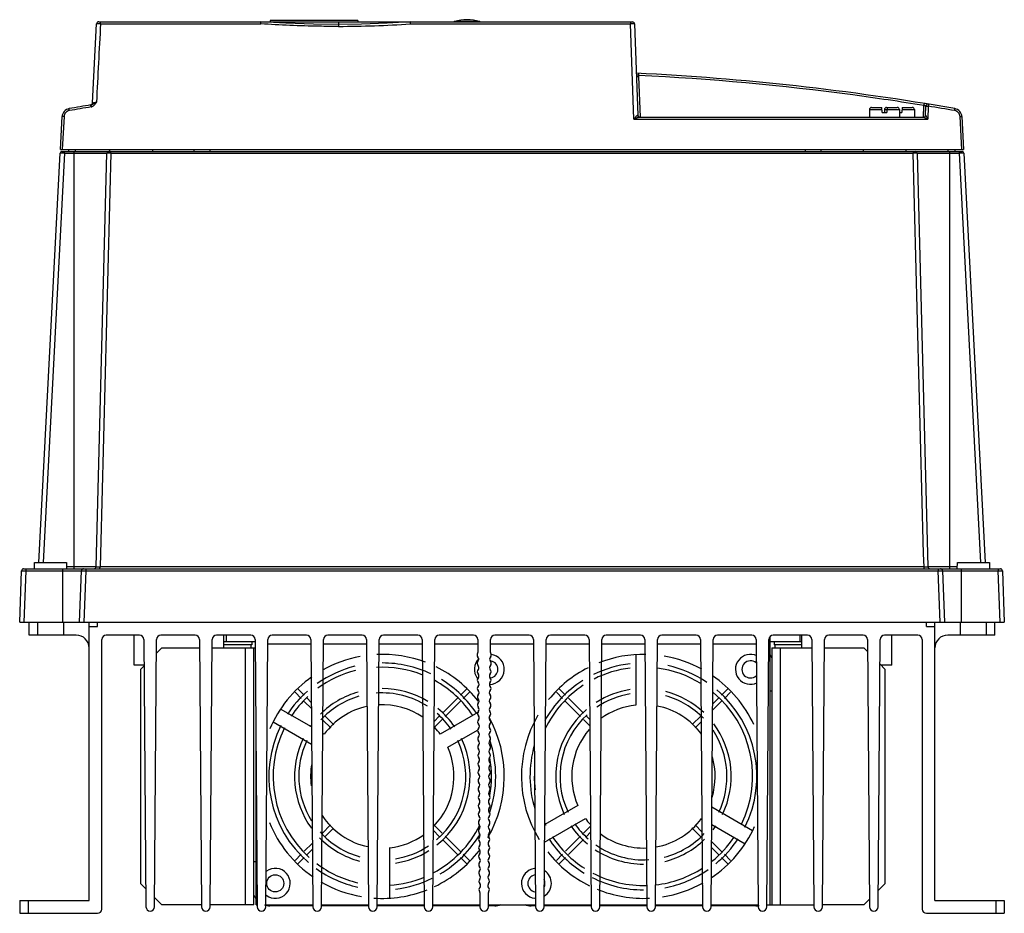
# Model space of a CAD drawing. Header units: millimetres. Extents: x 32 to 262, y 100 to 308.
import ezdxf

# ---------------------------------------------------------------- set-up
doc = ezdxf.new("R2010")
doc.units = ezdxf.units.MM
doc.header["$LTSCALE"] = 26.686162
doc.layers.get('0').update_dxf_attribs({"linetype": 'CONTINUOUS'})

msp = doc.modelspace()

# ---------------------------------------------------------------- linework, layer by layer
at = {"color": 7, "linetype": 'Continuous'}
for p, q in [((48.74, 288.88), (49.71, 307.37)), ((50.21, 307.84), (174.88, 307.84)), ((50.62, 307.37), (88.04, 307.37)), ((90.24, 308.14), (90.24, 307.84)), ((110.73, 308.14), (90.24, 308.14)), ((106.24, 307.84), (106.24, 307.25)), ((110.73, 308.14), (110.74, 307.84)), ((122.99, 307.37), (174.41, 307.37)), ((139.18, 307.9), (133.3, 307.9)), ((175.19, 285.07), (174.41, 307.37)), ((175.38, 307.36), (176.13, 286.03)), ((176.31, 295.08), (176.64, 285.55)), ((230.74, 287.84), (233.14, 287.84)), ((233.17, 286.64), (233.14, 287.84)), ((234.24, 287.84), (236.74, 287.84)), ((234.34, 287.84), (234.31, 286.64)), ((237.84, 287.84), (237.81, 286.64)), ((237.84, 287.84), (240.24, 287.84)), ((242.83, 285.54), (242.93, 288.29)), ((243.35, 286.03), (243.42, 288.13)), ((243.97, 288.14), (243.86, 285.07)), ((41.24, 278.04), (41.64, 285.69)), ((42.09, 285.69), (41.69, 278.04)), ((176.54, 285.54), (242.86, 285.54)), ((230.24, 287.34), (230.24, 285.54)), ((230.24, 287.34), (233.15, 287.34)), ((233.17, 286.64), (234.31, 286.64)), ((233.74, 287.34), (237.24, 287.34)), ((233.74, 287.34), (233.74, 286.64)), ((237.24, 287.34), (237.24, 285.54)), ((237.24, 286.64), (237.81, 286.64)), ((237.83, 287.34), (240.74, 287.34)), ((240.74, 287.34), (240.74, 285.54)), ((251.79, 278.04), (251.39, 285.69)), ((251.84, 285.69), (252.24, 278.04)), ((175.19, 285.07), (243.86, 285.07)), ((36.21, 181.54), (41.22, 277.16)), ((42.22, 277.15), (37.21, 181.54)), ((41.24, 278.04), (252.24, 278.04)), ((41.62, 277.54), (251.86, 277.54)), ((42.22, 277.15), (42.22, 277.54)), ((42.22, 277.15), (52.13, 277.15)), ((43.22, 277.54), (43.21, 278.04)), ((44.44, 180.04), (44.44, 277.54)), ((44.76, 277.55), (44.75, 278.04)), ((49.6, 180.53), (52.13, 277.15)), ((52.73, 278.04), (52.74, 277.54)), ((53.03, 277.16), (240.44, 277.16)), ((62.74, 278.04), (62.74, 277.54)), ((72.5, 277.54), (72.5, 278.04)), ((76.26, 277.54), (76.26, 278.04)), ((215.31, 277.54), (215.31, 278.04)), ((218.96, 277.54), (218.96, 278.04)), ((228.73, 278.04), (228.74, 277.54)), ((238.74, 278.04), (238.74, 277.54)), ((241.35, 277.15), (251.26, 277.15)), ((241.35, 277.15), (243.88, 180.53)), ((248.6, 277.54), (248.61, 278.04)), ((249.04, 180.04), (249.04, 277.54)), ((250.26, 277.54), (250.26, 278.04)), ((251.26, 277.15), (251.26, 277.54)), ((256.27, 181.54), (251.26, 277.15)), ((252.26, 277.16), (257.27, 181.54)), ((31.74, 167.54), (32.16, 179.56)), ((32.66, 180.04), (260.82, 180.04)), ((33.16, 179.56), (32.74, 167.54)), ((33.16, 180.04), (33.16, 179.56)), ((33.16, 179.56), (46.16, 179.56)), ((35.16, 180.04), (35.19, 181.54)), ((35.19, 181.54), (42.69, 181.54)), ((41.74, 180.04), (41.74, 167.54)), ((42.69, 181.54), (42.71, 180.04)), ((49.6, 180.53), (42.71, 180.53)), ((45.74, 167.54), (46.16, 179.56)), ((47.16, 179.56), (46.74, 167.54)), ((47.16, 180.04), (47.16, 179.56)), ((47.16, 179.56), (246.32, 179.56)), ((242.98, 180.52), (50.5, 180.52)), ((250.77, 180.53), (243.88, 180.53)), ((246.32, 180.04), (246.32, 179.56)), ((246.74, 167.54), (246.32, 179.56)), ((247.32, 179.56), (260.32, 179.56)), ((247.32, 179.56), (247.74, 167.54)), ((250.76, 180.04), (250.79, 181.54)), ((250.79, 181.54), (258.29, 181.54)), ((251.74, 167.54), (251.74, 180.04)), ((258.29, 181.54), (258.31, 180.04)), ((260.32, 180.04), (260.32, 179.56)), ((260.74, 167.54), (260.32, 179.56)), ((261.32, 179.56), (261.74, 167.54)), ((31.74, 167.54), (261.74, 167.54)), ((33.94, 164.54), (33.94, 167.54)), ((35.94, 164.54), (35.94, 167.54)), ((41.94, 167.54), (41.94, 164.54)), ((47.94, 102.54), (47.94, 167.54)), ((47.94, 166.54), (49.94, 166.54)), ((49.94, 166.54), (49.94, 167.54)), ((243.54, 166.54), (243.54, 167.54)), ((243.54, 166.54), (245.54, 166.54)), ((245.54, 102.54), (245.54, 167.54)), ((251.54, 164.54), (251.54, 167.54)), ((257.54, 164.54), (257.54, 167.54)), ((259.54, 164.54), (259.54, 167.54)), ((44.94, 164.54), (33.94, 164.54)), ((50.94, 100.54), (50.94, 163.54)), ((59.75, 164.54), (51.94, 164.54)), ((58.44, 157.54), (58.44, 164.54)), ((60.75, 163.55), (61.24, 101.04)), ((63.24, 101.04), (63.73, 163.55)), ((72.75, 164.54), (64.73, 164.54)), ((73.75, 163.55), (74.24, 101.04)), ((76.24, 101.04), (76.73, 163.55)), ((85.75, 164.54), (77.73, 164.54)), ((79.44, 161.54), (79.44, 164.54)), ((79.94, 164.54), (79.94, 163.04)), ((86.75, 163.55), (87.24, 101.04)), ((89.24, 101.04), (89.73, 163.55)), ((98.75, 164.54), (90.73, 164.54)), ((99.75, 163.55), (100.24, 101.04)), ((102.24, 101.04), (102.73, 163.55)), ((111.75, 164.54), (103.73, 164.54)), ((112.75, 163.55), (113.24, 101.04)), ((115.24, 101.04), (115.73, 163.55)), ((124.75, 164.54), (116.73, 164.54)), ((125.75, 163.55), (126.24, 101.04)), ((128.24, 101.04), (128.73, 163.55)), ((137.75, 164.54), (129.73, 164.54)), ((138.75, 163.55), (138.77, 160.5)), ((141.71, 160.51), (141.73, 163.55)), ((150.75, 164.54), (142.73, 164.54)), ((151.75, 163.55), (152.24, 101.04)), ((154.24, 101.04), (154.73, 163.55)), ((163.75, 164.54), (155.73, 164.54)), ((164.75, 163.55), (165.24, 101.04)), ((167.24, 101.04), (167.73, 163.55)), ((176.75, 164.54), (168.73, 164.54)), ((177.75, 163.55), (178.24, 101.04)), ((180.24, 101.04), (180.73, 163.55)), ((189.75, 164.54), (181.73, 164.54)), ((190.75, 163.55), (191.24, 101.04)), ((193.24, 101.04), (193.73, 163.55)), ((202.75, 164.54), (194.73, 164.54)), ((203.75, 163.55), (204.24, 101.04)), ((206.24, 101.04), (206.73, 163.55)), ((206.94, 164.04), (206.94, 101.54)), ((215.75, 164.54), (207.73, 164.54)), ((213.94, 164.54), (213.94, 163.04)), ((214.44, 161.54), (214.44, 164.54)), ((216.75, 163.55), (217.24, 101.04)), ((219.24, 101.04), (219.73, 163.55)), ((228.75, 164.54), (220.73, 164.54)), ((229.75, 163.55), (230.24, 101.04)), ((232.24, 101.04), (232.73, 163.55)), ((241.54, 164.54), (233.73, 164.54)), ((235.44, 157.54), (235.44, 164.54)), ((242.54, 163.54), (242.54, 100.54)), ((259.54, 164.54), (248.54, 164.54)), ((64.94, 161.54), (63.7, 160.31)), ((64.94, 161.54), (73.76, 161.54)), ((76.71, 161.54), (86.76, 161.54)), ((79.44, 163.04), (86.75, 163.04)), ((85.94, 162.24), (79.44, 162.24)), ((84.44, 161.54), (84.44, 101.54)), ((85.74, 162.24), (85.74, 161.54)), ((85.94, 163.04), (85.94, 162.24)), ((86.44, 101.54), (86.44, 161.54)), ((89.72, 162.54), (99.75, 162.54)), ((102.72, 162.54), (112.75, 162.54)), ((115.72, 162.54), (125.75, 162.54)), ((128.72, 162.54), (138.75, 162.54)), ((141.72, 162.54), (151.75, 162.54)), ((154.72, 162.54), (164.75, 162.54)), ((167.72, 162.54), (177.75, 162.54)), ((180.72, 162.54), (190.75, 162.54)), ((193.72, 162.54), (203.75, 162.54)), ((206.72, 162.54), (206.94, 162.54)), ((206.94, 163.04), (214.44, 163.04)), ((207.44, 161.54), (216.76, 161.54)), ((207.44, 161.54), (207.44, 101.54)), ((207.94, 163.04), (207.94, 162.24)), ((214.44, 162.24), (207.94, 162.24)), ((208.14, 162.24), (208.14, 161.54)), ((209.44, 101.54), (209.44, 161.54)), ((219.71, 161.54), (228.94, 161.54)), ((229.77, 160.71), (228.94, 161.54)), ((175.69, 159.99), (175.69, 148.2)), ((60.79, 157.54), (58.44, 157.54)), ((60.79, 157.4), (59.94, 156.54)), ((59.94, 156.54), (59.94, 106.54)), ((233.94, 156.54), (232.69, 157.8)), ((235.44, 157.54), (232.94, 157.54)), ((233.94, 106.54), (233.94, 156.54)), ((98.21, 150.48), (96.72, 151.97)), ((134.67, 150.48), (136.16, 151.97)), ((159.21, 150.48), (157.72, 151.97)), ((195.67, 150.48), (197.16, 151.97)), ((97.52, 149.75), (96.1, 151.18)), ((99.86, 148.83), (98.91, 149.78)), ((130.47, 146.28), (134.07, 149.88)), ((135.35, 149.75), (136.78, 151.18)), ((158.52, 149.75), (157.1, 151.18)), ((163.41, 146.28), (159.91, 149.78)), ((193.61, 148.42), (195.07, 149.88)), ((196.35, 149.75), (197.78, 151.18)), ((206.94, 151.54), (207.44, 151.54)), ((99.91, 143.11), (92.68, 147.28)), ((99.87, 147.4), (98.22, 149.05)), ((131.15, 145.55), (134.78, 149.17)), ((162.73, 145.55), (159.22, 149.05)), ((193.6, 147), (195.78, 149.17)), ((105.09, 143.59), (103.11, 145.58)), ((128.58, 144.39), (129.76, 145.58)), ((138.73, 146.44), (129.99, 141.39)), ((164.89, 144.79), (164.11, 145.58)), ((188.84, 143.65), (190.89, 145.7)), ((90.93, 144.25), (99.94, 139.05)), ((104.39, 142.89), (102.58, 144.69)), ((128.57, 142.97), (130.45, 144.85)), ((141.81, 144.17), (141.95, 144.25)), ((164.9, 143.37), (163.43, 144.85)), ((189.51, 142.9), (190.9, 144.3)), ((102.89, 141.39), (102.56, 141.58)), ((131.74, 138.36), (138.67, 142.36)), ((86.94, 101.54), (86.94, 139.14)), ((162.14, 124.73), (154.39, 120.26)), ((202.95, 118.84), (193.42, 124.34)), ((102.37, 118.19), (104.37, 120.18)), ((130.45, 118.24), (128.51, 120.18)), ((154.36, 116.2), (163.89, 121.7)), ((163.43, 118.24), (165.09, 119.9)), ((191.1, 118.59), (189.49, 120.2)), ((190.99, 121.7), (191.08, 121.65)), ((193.39, 120.31), (201.2, 115.8)), ((103.11, 117.51), (105.04, 119.44)), ((129.76, 117.51), (128.38, 118.9)), ((134.78, 113.91), (131.15, 117.54)), ((152.1, 118.93), (151.93, 118.84)), ((159.22, 114.04), (162.73, 117.54)), ((164.11, 117.51), (165.1, 118.5)), ((190.76, 117.51), (188.78, 119.49)), ((98.22, 114.04), (100.12, 115.93)), ((134.07, 113.21), (130.47, 116.81)), ((159.91, 113.3), (163.41, 116.81)), ((195.78, 113.91), (193.36, 116.33)), ((96.1, 111.91), (97.52, 113.33)), ((98.91, 113.3), (100.13, 114.53)), ((118.19, 103.1), (118.19, 114.89)), ((136.78, 111.91), (135.35, 113.33)), ((157.1, 111.91), (158.52, 113.33)), ((195.07, 113.21), (193.35, 114.93)), ((197.78, 111.91), (196.35, 113.33)), ((86.94, 111.54), (86.44, 111.54)), ((96.72, 111.11), (98.21, 112.6)), ((136.16, 111.12), (134.67, 112.6)), ((157.72, 111.11), (159.21, 112.6)), ((197.16, 111.12), (195.67, 112.6)), ((59.94, 106.54), (61.2, 105.28)), ((232.27, 104.87), (233.94, 106.54)), ((139.21, 104.44), (139.24, 101.04)), ((141.24, 101.04), (141.26, 104.44)), ((31.74, 102.54), (31.74, 99.54)), ((31.74, 102.54), (47.94, 102.54)), ((33.74, 102.54), (33.74, 99.54)), ((63.26, 103.23), (64.94, 101.54)), ((74.23, 101.54), (64.94, 101.54)), ((86.44, 101.54), (76.24, 101.54)), ((86.94, 101.54), (87.23, 101.54)), ((89.24, 101.54), (100.23, 101.54)), ((100.24, 101.29), (90.19, 101.29)), ((102.24, 101.54), (113.23, 101.54)), ((113.24, 101.29), (102.24, 101.29)), ((115.24, 101.54), (126.23, 101.54)), ((126.24, 101.29), (115.24, 101.29)), ((128.24, 101.54), (139.23, 101.54)), ((139.24, 101.29), (128.24, 101.29)), ((141.24, 101.54), (152.23, 101.54)), ((142.69, 101.29), (141.24, 101.29)), ((152.24, 101.29), (151.19, 101.29)), ((154.24, 101.54), (165.23, 101.54)), ((165.24, 101.29), (154.24, 101.29)), ((167.24, 101.54), (178.23, 101.54)), ((178.24, 101.29), (167.24, 101.29)), ((180.24, 101.54), (191.23, 101.54)), ((191.24, 101.29), (180.24, 101.29)), ((193.24, 101.54), (204.23, 101.54)), ((203.69, 101.29), (193.24, 101.29)), ((206.24, 101.54), (217.23, 101.54)), ((228.94, 101.54), (219.24, 101.54)), ((228.94, 101.54), (230.22, 102.83)), ((245.54, 102.54), (261.74, 102.54)), ((259.74, 102.54), (259.74, 99.54)), ((261.74, 102.54), (261.74, 99.54)), ((31.74, 99.54), (49.94, 99.54)), ((243.54, 99.54), (261.74, 99.54))]:
    msp.add_line(p, q, dxfattribs=at)
for points in [[(106.24, 307.25), (100.39, 307.3), (93.94, 307.51), (88.09, 307.84)], [(122.98, 307.84), (117.6, 307.54), (111.62, 307.32), (106.24, 307.25)]]:
    msp.add_lwpolyline(points, dxfattribs=at)
msp.add_circle((91.44, 106.54), 2, dxfattribs=at)
for centre, radius, start, end in [((136.24, 298.34), 10, 72.9196, 107.0804), ((50.21, 307.34), 0.5, 90, 177), ((105.47, 567.75), 260.97, 270.1666, 273.8475), ((133.59, 306.95), 1, 107.0804, 114.2263), ((138.88, 306.95), 1, 65.7737, 72.9196), ((174.88, 307.34), 0.5, 2, 90), ((146.74, -303.46), 600, 80.07196, 87.22607), ((179.54, 305.62), 10.8, 250.0396, 250.3807), ((43.64, 285.59), 2, 99.928, 177), ((146.74, -303.46), 600, 99.43418, 99.92804), ((146.74, -304.01), 600.08, 99.42955, 99.92318), ((48.25, 288.91), 0.5, 279.4402, 357), ((48.2, 289.21), 1.27, 280.2589, 283.8818), ((48.19, 289.24), 1.3, 283.8777, 286.6136), ((230.74, 287.34), 0.5, 90, 180), ((234.24, 287.34), 0.5, 90, 180), ((236.74, 287.34), 0.5, 0, 90), ((240.24, 287.34), 0.5, 0, 90), ((243.92, 288.11), 0.5, 80.6707, 178), ((243.83, 285.85), 2.3, 86.4593, 88.0213), ((238.67, 288.98), 5.37, 350.9988, 352.3168), ((146.74, -304.01), 600.08, 80.07682, 80.6753), ((249.84, 285.59), 2, 3, 80.072), ((176.63, 286.04), 0.5, 182, 270), ((242.85, 286.04), 0.5, 270, 358), ((41.62, 277.14), 0.4, 90.0016, 176.9988), ((52.53, 277.14), 0.4, 90, 178.5), ((240.85, 235.45), 41.71, 89.829, 90.5637), ((240.95, 277.14), 0.4, 1.5, 90), ((252.81, 205.04), 72.13, 90.7365, 91.2363), ((251.86, 277.14), 0.4, 3.0007, 89.9985), ((32.66, 179.54), 0.5, 89.976, 177.9926), ((46.66, 179.54), 0.5, 89.976, 177.9998), ((49.1, 180.54), 0.5, 270, 358.5), ((244.38, 180.54), 0.5, 181.5, 270), ((246.82, 179.54), 0.5, 2, 90), ((260.82, 179.54), 0.5, 2.0072, 90), ((44.94, 161.54), 3, 0, 90), ((51.94, 163.54), 1, 90, 180), ((59.75, 163.54), 1, 0.4511, 90), ((64.73, 163.54), 1, 90, 179.5489), ((72.75, 163.54), 1, 0.4511, 90), ((77.73, 163.54), 1, 90, 179.5489), ((85.75, 163.54), 1, 0.4511, 90), ((90.73, 163.54), 1, 90, 179.5489), ((98.75, 163.54), 1, 0.4511, 90), ((103.73, 163.54), 1, 90, 179.5489), ((111.75, 163.54), 1, 0.4511, 90), ((116.73, 163.54), 1, 90, 179.5489), ((124.75, 163.54), 1, 0.4511, 90), ((129.73, 163.54), 1, 90, 179.5489), ((137.75, 163.54), 1, 0.4511, 90), ((142.73, 163.54), 1, 90, 179.5489), ((150.75, 163.54), 1, 0.4511, 90), ((155.73, 163.54), 1, 90, 179.5489), ((163.75, 163.54), 1, 0.4511, 90), ((168.73, 163.54), 1, 90, 179.5489), ((176.75, 163.54), 1, 0.4511, 90), ((181.73, 163.54), 1, 90, 179.5489), ((189.75, 163.54), 1, 0.4511, 90), ((194.73, 163.54), 1, 90, 179.5489), ((202.75, 163.54), 1, 0.4511, 90), ((207.73, 163.54), 1, 90, 179.5489), ((215.75, 163.54), 1, 0.4511, 90), ((220.73, 163.54), 1, 90, 179.5489), ((228.75, 163.54), 1, 0.4511, 90), ((233.73, 163.54), 1, 90, 179.5489), ((241.54, 163.54), 1, 0, 90), ((248.54, 161.54), 3, 90, 180), ((116.44, 131.54), 28.5, 100.5153, 119.3644), ((116.44, 131.54), 28.5, 69.2275, 92.6326), ((141.44, 156.54), 3.5, 132.5263, 218.3689), ((139.27, 159.91), 0.7, 143.5812, 224.8664), ((138.47, 160.5), 0.3, 323.5812, 360), ((138.28, 158.92), 0.7, 316.0358, 44.8664), ((141.44, 156.54), 3.5, 270.497, 83.3512), ((142.19, 158.92), 0.7, 135.1336, 223.9642), ((141.2, 159.91), 0.7, 315.1336, 36.4188), ((142.01, 160.5), 0.3, 180, 216.4188), ((177.44, 131.54), 28.5, 88.8981, 111.4735), ((177.44, 131.54), 28.5, 61.4698, 80.1852), ((202.44, 156.54), 3.5, 65.0223, 295.5201), ((203.69, 157.79), 4, 21.5416, 33.1638), ((116.44, 131.54), 26.5, 103.9226, 124.9369), ((116.44, 131.54), 25.5, 68.2317, 93.0285), ((116.44, 131.54), 26.5, 64.6823, 90), ((116.44, 131.54), 28.5, 38.125, 63.8099), ((139.29, 157.95), 0.7, 136.0358, 224.8664), ((139.31, 155.99), 0.7, 136.0358, 224.8664), ((138.3, 156.96), 0.7, 316.0358, 44.8664), ((142.18, 156.96), 0.7, 135.1336, 223.9642), ((141.17, 155.99), 0.7, 315.1336, 43.9642), ((141.19, 157.95), 0.7, 315.1336, 43.9642), ((141.44, 156.54), 2, 279.347, 78.1337), ((177.44, 131.54), 28.5, 117.0155, 140.9709), ((177.44, 131.54), 26.5, 96.7151, 116.1164), ((177.44, 131.54), 25.5, 96.9784, 116.8964), ((177.44, 131.54), 25.5, 58.1828, 82.6417), ((177.44, 131.54), 26.5, 55.9656, 77.5404), ((202.44, 156.54), 2, 48.5582, 312.0824), ((116.44, 131.54), 28.5, 125.2971, 157.1011), ((116.44, 131.54), 25.5, 104.1908, 126.1721), ((116.44, 131.54), 26.5, 33.6728, 58.5668), ((139.32, 154.03), 0.7, 136.0358, 224.8664), ((138.31, 155), 0.7, 316.0358, 44.8664), ((142.16, 155), 0.7, 135.1336, 223.9642), ((141.16, 154.03), 0.7, 315.1336, 43.9642), ((177.44, 131.54), 28.5, 25.1224, 55.5243), ((116.44, 131.54), 20.5, 58.6777, 90), ((116.44, 131.54), 25.5, 33.9773, 61.3029), ((139.34, 152.07), 0.7, 136.0358, 224.8664), ((138.33, 153.04), 0.7, 316.0358, 44.8664), ((142.15, 153.04), 0.7, 135.1336, 223.9642), ((141.14, 152.07), 0.7, 315.1336, 43.9642), ((177.44, 131.54), 26.5, 122.3271, 150.423), ((177.44, 131.54), 25.5, 123.4173, 154.2357), ((177.44, 131.54), 20.5, 98.6805, 122.489), ((116.44, 131.54), 26.5, 131.2663, 146.6518), ((116.44, 131.54), 25.5, 132.996, 146.52), ((116.44, 131.54), 20.5, 105.9244, 134.8267), ((116.44, 131.54), 19.5, 106.3778, 137.4501), ((116.44, 131.54), 19.5, 57.2478, 94.2068), ((139.35, 150.11), 0.7, 136.0358, 224.8664), ((138.34, 151.08), 0.7, 316.0358, 44.8664), ((138.36, 149.12), 0.7, 316.0358, 44.8664), ((142.12, 149.12), 0.7, 135.1336, 223.9642), ((142.13, 151.08), 0.7, 135.1336, 223.9642), ((141.12, 150.11), 0.7, 315.1336, 43.9642), ((177.44, 131.54), 19.5, 99.1256, 123.9787), ((177.44, 131.54), 19.5, 44.0909, 74.7029), ((177.44, 131.54), 20.5, 46.6391, 75.1036), ((177.44, 131.54), 25.5, 333.9773, 50.2203), ((177.44, 131.54), 26.5, 333.3738, 49.6277), ((116.44, 131.54), 16.75, 102.4035, 144.0029), ((116.44, 131.54), 16.75, 55.5169, 92.8796), ((116.44, 131.54), 20.5, 34.3319, 50.6915), ((139.37, 148.15), 0.7, 136.0358, 224.8664), ((138.37, 147.17), 0.7, 316.0358, 44.8664), ((142.1, 147.17), 0.7, 135.1336, 223.9642), ((141.11, 148.15), 0.7, 315.1336, 43.9642), ((177.44, 131.54), 16.75, 95.9971, 126.3028), ((177.44, 131.54), 16.75, 36.0048, 78.9589), ((116.44, 131.54), 19.5, 34.5548, 48.9078), ((139.38, 146.19), 0.7, 136.0358, 224.8664), ((138.39, 145.21), 0.7, 316.0358, 44.8664), ((116.44, 131.54), 28.5, 329.9903, 28.8279), ((142.09, 145.21), 0.7, 135.1336, 223.9642), ((141.09, 146.19), 0.7, 315.1336, 43.9642), ((177.44, 131.54), 28.5, 149.8127, 211.2164), ((177.44, 131.54), 20.5, 130.464, 205.6425), ((177.44, 131.54), 19.5, 132.497, 205.4197), ((116.44, 131.54), 26.5, 153.3738, 229.4667), ((116.44, 131.54), 25.5, 153.5056, 227.8968), ((116.44, 131.54), 20.5, 144.6113, 145.6681), ((116.44, 131.54), 16.75, 35.9971, 42.9184), ((139.4, 144.23), 0.7, 136.0358, 224.8664), ((139.41, 142.27), 0.7, 136.0358, 224.8664), ((138.41, 143.25), 0.7, 316.0358, 44.8664), ((142.07, 143.25), 0.7, 135.1336, 223.9642), ((141.06, 142.27), 0.7, 315.1336, 43.9642), ((141.08, 144.23), 0.7, 315.1336, 43.9642), ((177.44, 131.54), 20.5, 334.3575, 36.83), ((116.44, 131.54), 20.5, 154.3575, 216.0841), ((116.44, 131.54), 20.5, 308.5566, 25.6425), ((139.43, 140.31), 0.7, 136.0358, 224.8664), ((138.42, 141.29), 0.7, 316.0358, 44.8664), ((142.06, 141.29), 0.7, 135.1336, 223.9642), ((141.05, 140.31), 0.7, 315.1336, 43.9642), ((177.44, 131.54), 16.75, 139.0802, 204.0029), ((177.44, 131.54), 19.5, 334.5803, 33.5112), ((116.44, 131.54), 19.5, 154.5803, 212.1943), ((116.44, 131.54), 16.75, 316.1309, 24.0029), ((116.44, 131.54), 19.5, 310.3575, 25.4197), ((139.44, 138.36), 0.7, 136.0358, 224.8664), ((138.44, 139.33), 0.7, 316.0358, 44.8664), ((142.04, 139.33), 0.7, 135.1336, 223.9642), ((116.44, 131.54), 26.5, 341.0005, 18.7477), ((141.03, 138.36), 0.7, 315.1336, 43.9642), ((177.44, 131.54), 26.5, 164.1383, 196.8449), ((139.46, 136.4), 0.7, 136.0358, 224.8664), ((138.45, 137.37), 0.7, 316.0358, 44.8664), ((138.47, 135.41), 0.7, 316.0358, 44.8664), ((142.01, 135.41), 0.7, 135.1336, 223.9642), ((142.02, 137.37), 0.7, 135.1336, 223.9642), ((141.02, 136.4), 0.7, 315.1336, 43.9642), ((116.44, 131.54), 25.5, 349.8823, 9.8528), ((177.44, 131.54), 16.75, 343.0073, 15.8142), ((116.44, 131.54), 16.75, 169.9628, 187.6866), ((139.48, 134.44), 0.7, 136.0358, 224.8664), ((138.48, 133.45), 0.7, 316.0358, 44.8664), ((141.99, 133.45), 0.7, 135.1336, 223.9642), ((141, 134.44), 0.7, 315.1336, 43.9642), ((139.49, 132.48), 0.7, 136.0358, 224.8664), ((138.5, 131.49), 0.7, 316.0358, 44.8664), ((141.98, 131.49), 0.7, 135.1336, 223.9642), ((140.99, 132.48), 0.7, 315.1336, 43.9642), ((177.44, 131.54), 25.5, 179.808, 187.0665), ((139.51, 130.52), 0.7, 136.0358, 224.8664), ((139.52, 128.56), 0.7, 136.0358, 224.8664), ((138.51, 129.53), 0.7, 316.0358, 44.8664), ((141.96, 129.53), 0.7, 135.1336, 223.9642), ((140.95, 128.56), 0.7, 315.1336, 43.9642), ((140.97, 130.52), 0.7, 315.1336, 43.9642), ((139.54, 126.6), 0.7, 136.0358, 224.8664), ((138.53, 127.57), 0.7, 316.0358, 44.8664), ((141.95, 127.57), 0.7, 135.1336, 223.9642), ((140.94, 126.6), 0.7, 315.1336, 43.9642), ((139.55, 124.64), 0.7, 136.0358, 224.8664), ((138.54, 125.61), 0.7, 316.0358, 44.8664), ((141.93, 125.61), 0.7, 135.1336, 223.9642), ((140.92, 124.64), 0.7, 315.1336, 43.9642), ((116.44, 131.54), 16.75, 212.9528, 258.4503), ((139.57, 122.68), 0.7, 136.0358, 224.8664), ((138.56, 123.65), 0.7, 316.0358, 44.8664), ((138.58, 121.69), 0.7, 316.0358, 44.8664), ((141.9, 121.69), 0.7, 135.1336, 223.9642), ((141.92, 123.65), 0.7, 135.1336, 223.9642), ((140.91, 122.68), 0.7, 315.1336, 43.9642), ((116.44, 131.54), 28.5, 202.2495, 235.4446), ((116.44, 131.54), 25.5, 297.8376, 333.434), ((139.58, 120.72), 0.7, 136.0358, 224.8664), ((138.59, 119.73), 0.7, 316.0358, 44.8664), ((141.89, 119.73), 0.7, 135.1336, 223.9642), ((140.89, 120.72), 0.7, 315.1336, 43.9642), ((177.44, 131.54), 25.5, 205.0407, 206.4944), ((177.44, 131.54), 20.5, 214.3319, 230.2767), ((177.44, 131.54), 19.5, 214.5548, 228.4043), ((177.44, 131.54), 16.75, 215.9971, 221.8318), ((177.44, 131.54), 16.75, 280.1223, 324.0029), ((177.44, 131.54), 28.5, 303.7122, 335.6771), ((177.44, 131.54), 20.5, 322.4501, 325.6681), ((116.44, 131.54), 19.5, 221.7465, 254.4366), ((116.44, 131.54), 16.75, 275.9971, 305.5472), ((116.44, 131.54), 26.5, 300.6056, 329.6747), ((139.6, 118.76), 0.7, 136.0358, 224.8664), ((138.61, 117.77), 0.7, 316.0358, 44.8664), ((141.87, 117.77), 0.7, 135.1336, 223.9642), ((140.88, 118.76), 0.7, 315.1336, 43.9642), ((177.44, 131.54), 25.5, 213.48, 237.3912), ((177.44, 131.54), 16.75, 232.9356, 272.3988), ((177.44, 131.54), 19.5, 284.478, 316.7383), ((116.44, 131.54), 20.5, 224.326, 254.892), ((116.44, 131.54), 19.5, 279.1256, 303.5593), ((139.61, 116.8), 0.7, 136.0358, 224.8664), ((139.63, 114.84), 0.7, 136.0358, 224.8664), ((138.62, 115.81), 0.7, 316.0358, 44.8664), ((141.85, 115.81), 0.7, 135.1336, 223.9642), ((140.85, 114.84), 0.7, 315.1336, 43.9642), ((140.86, 116.8), 0.7, 315.1336, 43.9642), ((177.44, 131.54), 26.5, 213.3482, 238.4919), ((177.44, 131.54), 19.5, 235.2259, 273.7179), ((177.44, 131.54), 20.5, 284.0755, 314.2327), ((177.44, 131.54), 25.5, 308.9049, 326.0227), ((177.44, 131.54), 26.5, 309.6307, 326.6518), ((116.44, 131.54), 20.5, 278.6805, 302.1431), ((116.44, 131.54), 28.5, 295.3453, 322.4563), ((139.64, 112.88), 0.7, 136.0358, 224.8664), ((138.64, 113.85), 0.7, 316.0358, 44.8664), ((141.84, 113.85), 0.7, 135.1336, 223.9642), ((140.83, 112.88), 0.7, 315.1336, 43.9642), ((177.44, 131.54), 28.5, 218.317, 243.8159), ((177.44, 131.54), 20.5, 236.7014, 270), ((116.44, 131.54), 25.5, 233.0534, 257.0754), ((139.66, 110.92), 0.7, 136.0358, 224.8664), ((138.65, 111.89), 0.7, 316.0358, 44.8664), ((138.67, 109.93), 0.7, 316.0358, 44.8664), ((141.81, 109.93), 0.7, 135.1336, 223.9642), ((141.82, 111.89), 0.7, 135.1336, 223.9642), ((140.82, 110.92), 0.7, 315.1336, 43.9642), ((91.44, 106.54), 3.5, 232.9935, 126.2446), ((116.44, 131.54), 26.5, 234.2768, 257.5934), ((139.68, 108.96), 0.7, 136.0358, 224.8664), ((138.68, 107.97), 0.7, 316.0358, 44.8664), ((141.79, 107.97), 0.7, 135.1336, 223.9642), ((140.8, 108.96), 0.7, 315.1336, 43.9642), ((152.44, 106.54), 3.5, 97.1238, 264.5334), ((152.44, 106.54), 2, 101.2424, 259.5186), ((152.44, 106.54), 3.5, 301.726, 57.478), ((177.44, 131.54), 25.5, 242.3392, 271.7269), ((177.44, 131.54), 25.5, 276.46, 302.7772), ((177.44, 131.54), 26.5, 280.8709, 304.8293), ((116.44, 131.54), 28.5, 239.828, 260.2642), ((116.44, 131.54), 25.5, 273.9773, 292.6672), ((116.44, 131.54), 26.5, 276.7151, 296.0891), ((139.69, 107), 0.7, 136.0358, 224.8664), ((138.7, 106.02), 0.7, 316.0358, 44.8664), ((141.78, 106.02), 0.7, 135.1336, 223.9642), ((140.79, 107), 0.7, 315.1336, 43.9642), ((152.44, 106.54), 2, 332.9492, 26.3785), ((177.44, 131.54), 26.5, 243.1157, 270), ((177.44, 131.54), 28.5, 278.9967, 299.3375), ((90.19, 105.29), 4, 201.5416, 213.1638), ((116.44, 131.54), 28.5, 265.9531, 291.5056), ((139.71, 105.04), 0.7, 136.0358, 217.321), ((138.91, 104.44), 0.3, 0.4511, 37.321), ((141.56, 104.44), 0.3, 142.679, 179.5489), ((140.77, 105.04), 0.7, 322.679, 43.9642), ((177.44, 131.54), 28.5, 247.7556, 272.797), ((90.19, 105.29), 4, 251.342, 270), ((142.69, 105.29), 4, 270, 291.5416), ((151.19, 105.29), 4, 248.4584, 270), ((203.69, 105.29), 4, 270, 281.0922), ((49.94, 100.54), 1, 270, 360), ((62.24, 101.04), 1, 180.4511, 359.5489), ((75.24, 101.04), 1, 180.4511, 359.5489), ((88.24, 101.04), 1, 180.4511, 359.5489), ((101.24, 101.04), 1, 180.4511, 359.5489), ((114.24, 101.04), 1, 180.4511, 359.5489), ((127.24, 101.04), 1, 180.4511, 359.5489), ((140.24, 101.04), 1, 180.4511, 359.5489), ((153.24, 101.04), 1, 180.4511, 359.5489), ((166.24, 101.04), 1, 180.4511, 359.5489), ((179.24, 101.04), 1, 180.4511, 359.5489), ((192.24, 101.04), 1, 180.4511, 359.5489), ((205.24, 101.04), 1, 180.4511, 359.5489), ((218.24, 101.04), 1, 180.4511, 359.5489), ((231.24, 101.04), 1, 180.4511, 359.5489), ((243.54, 100.54), 1, 180, 270)]:
    msp.add_arc(centre, radius, start, end, dxfattribs=at)
for points in [[(50.62, 307.37), (50.3, 301.28), (49.98, 295.2), (49.66, 289.11)], [(176.29, 295.33), (176.24, 295.34), (176.2, 295.35), (176.16, 295.37)], [(176.29, 295.33), (176.3, 295.25), (176.31, 295.16), (176.31, 295.08)], [(244.01, 288.54), (244.01, 288.52), (244.01, 288.49), (244.01, 288.47)], [(176.14, 285.78), (176.1, 285.85), (176.07, 285.94), (176.07, 286.02)], [(242.86, 285.54), (242.96, 285.54), (243.06, 285.58), (243.14, 285.63)], [(243.14, 285.63), (243.2, 285.67), (243.25, 285.72), (243.28, 285.78)], [(243.28, 285.78), (243.32, 285.85), (243.35, 285.94), (243.35, 286.02)], [(53.03, 277.16), (52.19, 244.95), (51.35, 212.73), (50.5, 180.52)], [(242.98, 180.52), (242.13, 212.73), (241.29, 244.95), (240.44, 277.16)]]:
    msp.add_open_spline(points, degree=3, dxfattribs=at)
for points, knots in [([(50.62, 307.37), (50.5, 307.37), (50.33, 307.38), (50.12, 307.38), (49.98, 307.38), (49.87, 307.38), (49.8, 307.38), (49.75, 307.38), (49.73, 307.37), (49.72, 307.37), (49.71, 307.37), (49.71, 307.37)], [0, 0, 0, 0, 0.389209, 0.561893, 0.711832, 0.834086, 0.924694, 0.957032, 0.980399, 0.994682, 1, 1, 1, 1]), ([(50.62, 307.37), (50.62, 307.43), (50.62, 307.54), (50.63, 307.67), (50.64, 307.76), (50.65, 307.8), (50.65, 307.83), (50.66, 307.84), (50.66, 307.84)], [0, 0, 0, 0, 0.369675, 0.701344, 0.825852, 0.917023, 0.974415, 1, 1, 1, 1]), ([(88.04, 307.37), (88.04, 307.43), (88.05, 307.52), (88.06, 307.63), (88.07, 307.7), (88.07, 307.76), (88.08, 307.8), (88.08, 307.83), (88.09, 307.84), (88.09, 307.84)], [0, 0, 0, 0, 0.382917, 0.556519, 0.706818, 0.829486, 0.920647, 0.977768, 1, 1, 1, 1]), ([(106.23, 306.78), (104.72, 306.77), (98.65, 306.81), (92.58, 307.06), (88.04, 307.37)], [0, 0, 0, 0, 0.250117, 1, 1, 1, 1]), ([(106.24, 307.25), (106.23, 307.25), (106.23, 307.23), (106.23, 307.21), (106.23, 307.17), (106.22, 307.09), (106.22, 306.96), (106.22, 306.84), (106.22, 306.78)], [0, 0, 0, 0, 0.022713, 0.083028, 0.173834, 0.286856, 0.59442, 1, 1, 1, 1]), ([(122.98, 307.84), (122.98, 307.84), (122.98, 307.82), (122.97, 307.8), (122.97, 307.76), (122.97, 307.67), (122.98, 307.54), (122.99, 307.43), (122.98, 307.37)], [0, 0, 0, 0, 0.019663, 0.075898, 0.166915, 0.289805, 0.615338, 1, 1, 1, 1]), ([(174.4, 307.84), (174.4, 307.84), (174.4, 307.82), (174.4, 307.8), (174.4, 307.76), (174.41, 307.7), (174.41, 307.63), (174.41, 307.52), (174.41, 307.43), (174.41, 307.37)], [0, 0, 0, 0, 0.01976, 0.075944, 0.167035, 0.290099, 0.440724, 0.614139, 1, 1, 1, 1]), ([(175.38, 307.36), (175.38, 307.36), (175.37, 307.36), (175.36, 307.37), (175.34, 307.37), (175.29, 307.37), (175.21, 307.37), (175.09, 307.37), (174.95, 307.37), (174.72, 307.37), (174.54, 307.37), (174.41, 307.37)], [0, 0, 0, 0, 0.005437, 0.019979, 0.043743, 0.076602, 0.168511, 0.292095, 0.442969, 0.615686, 1, 1, 1, 1]), ([(175.81, 295.08), (175.81, 295.08), (175.83, 295.08), (175.86, 295.07), (175.91, 295.07), (175.96, 295.07), (176.03, 295.07), (176.15, 295.08), (176.24, 295.08), (176.31, 295.08)], [0, 0, 0, 0, 0.023246, 0.086274, 0.181552, 0.298778, 0.435744, 0.602003, 1, 1, 1, 1]), ([(176.16, 295.37), (176.14, 295.37), (176.05, 295.4), (175.97, 295.43), (175.91, 295.45)], [0, 0, 0, 0, 0.268839, 1, 1, 1, 1]), ([(176.31, 295.81), (176.31, 295.86), (176.3, 295.49), (176.29, 295.45), (176.29, 295.33)], [0, 0, 0, 0, 0.275963, 1, 1, 1, 1]), ([(242.93, 288.29), (237.41, 289.19), (215.31, 292.47), (193.02, 294.51), (176.29, 295.33)], [0, 0, 0, 0, 0.250046, 1, 1, 1, 1]), ([(43.33, 287.09), (43.32, 287.15), (43.3, 287.26), (43.28, 287.4), (43.28, 287.5), (43.28, 287.54), (43.29, 287.56), (43.29, 287.56)], [0, 0, 0, 0, 0.399331, 0.702515, 0.908856, 0.971334, 1, 1, 1, 1]), ([(48.38, 288.42), (48.38, 288.42), (48.39, 288.43), (48.39, 288.43), (48.39, 288.43)], [0, 0, 0, 0, 0.601298, 1, 1, 1, 1]), ([(48.42, 287.96), (48.41, 288.02), (48.4, 288.12), (48.38, 288.25), (48.38, 288.35), (48.38, 288.4), (48.38, 288.42)], [0, 0, 0, 0, 0.371076, 0.665688, 0.875381, 1, 1, 1, 1]), ([(48.39, 288.43), (48.44, 288.44), (48.65, 288.49), (48.83, 288.62), (48.98, 288.71)], [0, 0, 0, 0, 0.223945, 1, 1, 1, 1]), ([(49.66, 289.11), (49.6, 288.99), (49.47, 288.75), (49.23, 288.43), (48.94, 288.15), (48.69, 288.03), (48.56, 287.99)], [0, 0, 0, 0, 0.249733, 0.500206, 0.749991, 1, 1, 1, 1]), ([(48.74, 288.88), (48.74, 288.88), (48.75, 288.88), (48.76, 288.89), (48.79, 288.89), (48.83, 288.9), (48.91, 288.92), (49.02, 288.94), (49.16, 288.98), (49.37, 289.03), (49.54, 289.08), (49.66, 289.11)], [0, 0, 0, 0, 0.004635, 0.018484, 0.041752, 0.074261, 0.165705, 0.289288, 0.440281, 0.61313, 1, 1, 1, 1]), ([(48.98, 288.71), (49.02, 288.74), (49.25, 288.88), (49.48, 289.01), (49.66, 289.11)], [0, 0, 0, 0, 0.221492, 1, 1, 1, 1]), ([(243.01, 288.77), (243.01, 288.78), (242.99, 288.69), (242.98, 288.64), (242.96, 288.47), (242.94, 288.36), (242.93, 288.29)], [0, 0, 0, 0, 0.071098, 0.270207, 0.583684, 1, 1, 1, 1]), ([(243.42, 288.13), (243.42, 288.14), (243.4, 288.14), (243.38, 288.15), (243.33, 288.17), (243.27, 288.19), (243.2, 288.21), (243.08, 288.25), (242.99, 288.28), (242.93, 288.29)], [0, 0, 0, 0, 0.021847, 0.080643, 0.174359, 0.299237, 0.450359, 0.62191, 1, 1, 1, 1]), ([(243.42, 288.13), (243.42, 288.13), (243.44, 288.14), (243.46, 288.14), (243.51, 288.14), (243.57, 288.15), (243.64, 288.15), (243.76, 288.15), (243.85, 288.14), (243.91, 288.14)], [0, 0, 0, 0, 0.019262, 0.078462, 0.170167, 0.293585, 0.444104, 0.616309, 1, 1, 1, 1]), ([(244.01, 288.47), (244.01, 288.46), (244, 288.39), (244, 288.32), (243.99, 288.26)], [0, 0, 0, 0, 0.204862, 1, 1, 1, 1]), ([(244, 288.61), (244.01, 288.61), (244.01, 288.58), (244.01, 288.56), (244.01, 288.54)], [0, 0, 0, 0, 0.299628, 1, 1, 1, 1]), ([(250.15, 287.09), (250.16, 287.15), (250.18, 287.26), (250.19, 287.4), (250.2, 287.5), (250.19, 287.54), (250.19, 287.56), (250.18, 287.56)], [0, 0, 0, 0, 0.399439, 0.702675, 0.908929, 0.97125, 1, 1, 1, 1]), ([(42.09, 285.69), (42.03, 285.7), (41.92, 285.7), (41.8, 285.7), (41.72, 285.7), (41.68, 285.7), (41.66, 285.7), (41.64, 285.7), (41.64, 285.69)], [0, 0, 0, 0, 0.406715, 0.712998, 0.825839, 0.9167, 0.976793, 1, 1, 1, 1]), ([(43.33, 287.09), (43, 287.04), (42.37, 286.69), (42.1, 286.02), (42.09, 285.69)], [0, 0, 0, 0, 0.499443, 1, 1, 1, 1]), ([(175.19, 285.07), (175.27, 285.17), (175.43, 285.37), (175.66, 285.65), (175.84, 285.85), (175.97, 285.98), (176.04, 286.02), (176.07, 286.02)], [0, 0, 0, 0, 0.296277, 0.579962, 0.832511, 0.932194, 1, 1, 1, 1]), ([(175.95, 285.38), (175.88, 285.35), (175.63, 285.25), (175.38, 285.15), (175.19, 285.07)], [0, 0, 0, 0, 0.244558, 1, 1, 1, 1]), ([(176.54, 285.54), (176.45, 285.54), (176.24, 285.48), (176.05, 285.42), (175.95, 285.38)], [0, 0, 0, 0, 0.453597, 1, 1, 1, 1]), ([(176.07, 286.02), (176.08, 286.02), (176.1, 286.02), (176.13, 286.02), (176.13, 286.03)], [0, 0, 0, 0, 0.742313, 1, 1, 1, 1]), ([(176.54, 285.54), (176.46, 285.54), (176.3, 285.59), (176.18, 285.71), (176.14, 285.78)], [0, 0, 0, 0, 0.493597, 1, 1, 1, 1]), ([(243.86, 285.07), (243.77, 285.12), (243.59, 285.21), (243.35, 285.33), (243.17, 285.41), (243.05, 285.47), (242.95, 285.51), (242.88, 285.54), (242.86, 285.54)], [0, 0, 0, 0, 0.28262, 0.561746, 0.696485, 0.824186, 0.934164, 1, 1, 1, 1]), ([(243.35, 286.03), (243.35, 286.03), (243.35, 286.02), (243.35, 286.02), (243.35, 286.02)], [0, 0, 0, 0, 0.350429, 1, 1, 1, 1]), ([(243.47, 285.85), (243.45, 285.89), (243.41, 285.95), (243.37, 286.01), (243.35, 286.02)], [0, 0, 0, 0, 0.640522, 1, 1, 1, 1]), ([(243.86, 285.07), (243.83, 285.14), (243.7, 285.4), (243.57, 285.66), (243.47, 285.85)], [0, 0, 0, 0, 0.259537, 1, 1, 1, 1]), ([(251.39, 285.69), (251.37, 286.02), (251.11, 286.69), (250.48, 287.04), (250.15, 287.09)], [0, 0, 0, 0, 0.500408, 1, 1, 1, 1]), ([(251.39, 285.69), (251.45, 285.7), (251.56, 285.7), (251.68, 285.7), (251.76, 285.7), (251.8, 285.7), (251.82, 285.7), (251.84, 285.7), (251.84, 285.69)], [0, 0, 0, 0, 0.406706, 0.712988, 0.825831, 0.916693, 0.976789, 1, 1, 1, 1]), ([(41.51, 277.17), (41.47, 277.17), (41.4, 277.17), (41.31, 277.17), (41.27, 277.17), (41.24, 277.17), (41.23, 277.16), (41.22, 277.17), (41.22, 277.16)], [0, 0, 0, 0, 0.423926, 0.739492, 0.852235, 0.933596, 0.982991, 1, 1, 1, 1]), ([(42.22, 277.15), (42.15, 277.16), (41.92, 277.16), (41.68, 277.16), (41.51, 277.17)], [0, 0, 0, 0, 0.275329, 1, 1, 1, 1]), ([(52.39, 277.16), (52.35, 277.16), (52.29, 277.16), (52.21, 277.16), (52.17, 277.16), (52.15, 277.16), (52.14, 277.16), (52.13, 277.16), (52.13, 277.15)], [0, 0, 0, 0, 0.425129, 0.740065, 0.852348, 0.933339, 0.982569, 1, 1, 1, 1]), ([(53.03, 277.16), (52.97, 277.16), (52.76, 277.16), (52.54, 277.16), (52.39, 277.16)], [0, 0, 0, 0, 0.280043, 1, 1, 1, 1]), ([(53.03, 277.16), (53.03, 277.21), (53.04, 277.3), (53.04, 277.42), (53.05, 277.5), (53.06, 277.53), (53.07, 277.54), (53.07, 277.54)], [0, 0, 0, 0, 0.380583, 0.701332, 0.915423, 0.97369, 1, 1, 1, 1]), ([(240.41, 277.54), (240.41, 277.54), (240.42, 277.53), (240.42, 277.5), (240.43, 277.42), (240.44, 277.3), (240.44, 277.21), (240.44, 277.16)], [0, 0, 0, 0, 0.026283, 0.084481, 0.298438, 0.619291, 1, 1, 1, 1]), ([(241.35, 277.15), (241.35, 277.16), (241.34, 277.15), (241.32, 277.16), (241.29, 277.16), (241.23, 277.16), (241.12, 277.16), (241.03, 277.16), (240.98, 277.16)], [0, 0, 0, 0, 0.017478, 0.067533, 0.149856, 0.263763, 0.579857, 1, 1, 1, 1]), ([(252.26, 277.16), (252.26, 277.17), (252.25, 277.16), (252.23, 277.17), (252.2, 277.17), (252.14, 277.17), (252.03, 277.17), (251.94, 277.17), (251.89, 277.16)], [0, 0, 0, 0, 0.017158, 0.067167, 0.149473, 0.263372, 0.579731, 1, 1, 1, 1]), ([(32.16, 179.56), (32.16, 179.56), (32.17, 179.56), (32.18, 179.56), (32.2, 179.57), (32.25, 179.57), (32.34, 179.57), (32.46, 179.57), (32.61, 179.57), (32.84, 179.57), (33.03, 179.56), (33.16, 179.56)], [0, 0, 0, 0, 0.005156, 0.019687, 0.043562, 0.07662, 0.169109, 0.293337, 0.44472, 0.617565, 1, 1, 1, 1]), ([(46.16, 179.56), (46.16, 179.56), (46.17, 179.56), (46.18, 179.56), (46.2, 179.57), (46.25, 179.57), (46.34, 179.57), (46.46, 179.57), (46.61, 179.57), (46.84, 179.57), (47.03, 179.56), (47.16, 179.56)], [0, 0, 0, 0, 0.005156, 0.019687, 0.043562, 0.07662, 0.169109, 0.293337, 0.44472, 0.617565, 1, 1, 1, 1]), ([(49.6, 180.53), (49.6, 180.52), (49.63, 180.53), (49.67, 180.52), (49.76, 180.52), (49.86, 180.52), (50, 180.52), (50.21, 180.52), (50.38, 180.52), (50.5, 180.52)], [0, 0, 0, 0, 0.019062, 0.074467, 0.16492, 0.287168, 0.43725, 0.610192, 1, 1, 1, 1]), ([(50.45, 180.04), (50.46, 180.04), (50.47, 180.06), (50.48, 180.1), (50.49, 180.2), (50.5, 180.35), (50.5, 180.46), (50.5, 180.52)], [0, 0, 0, 0, 0.025384, 0.082517, 0.297744, 0.629799, 1, 1, 1, 1]), ([(242.98, 180.52), (243.09, 180.52), (243.26, 180.52), (243.48, 180.52), (243.61, 180.52), (243.72, 180.52), (243.81, 180.52), (243.84, 180.53), (243.88, 180.52), (243.88, 180.53)], [0, 0, 0, 0, 0.389997, 0.56298, 0.713071, 0.835297, 0.925701, 0.981032, 1, 1, 1, 1]), ([(243.02, 180.04), (243.02, 180.04), (243.01, 180.06), (243, 180.1), (242.99, 180.2), (242.98, 180.35), (242.98, 180.46), (242.98, 180.52)], [0, 0, 0, 0, 0.025381, 0.082513, 0.29774, 0.629797, 1, 1, 1, 1]), ([(246.32, 179.56), (246.45, 179.56), (246.63, 179.57), (246.87, 179.57), (247.02, 179.57), (247.14, 179.57), (247.22, 179.57), (247.27, 179.57), (247.3, 179.56), (247.31, 179.56), (247.32, 179.56), (247.32, 179.56)], [0, 0, 0, 0, 0.382438, 0.555283, 0.706666, 0.830893, 0.923381, 0.956439, 0.980313, 0.994844, 1, 1, 1, 1]), ([(260.32, 179.56), (260.45, 179.56), (260.63, 179.57), (260.87, 179.57), (261.02, 179.57), (261.14, 179.57), (261.22, 179.57), (261.27, 179.57), (261.3, 179.56), (261.31, 179.56), (261.32, 179.56), (261.32, 179.56)], [0, 0, 0, 0, 0.382438, 0.555282, 0.706665, 0.830892, 0.92338, 0.956438, 0.980312, 0.994843, 1, 1, 1, 1])]:
    msp.add_open_spline(points, degree=3, knots=knots, dxfattribs=at)

doc.saveas('drawing.dxf')
